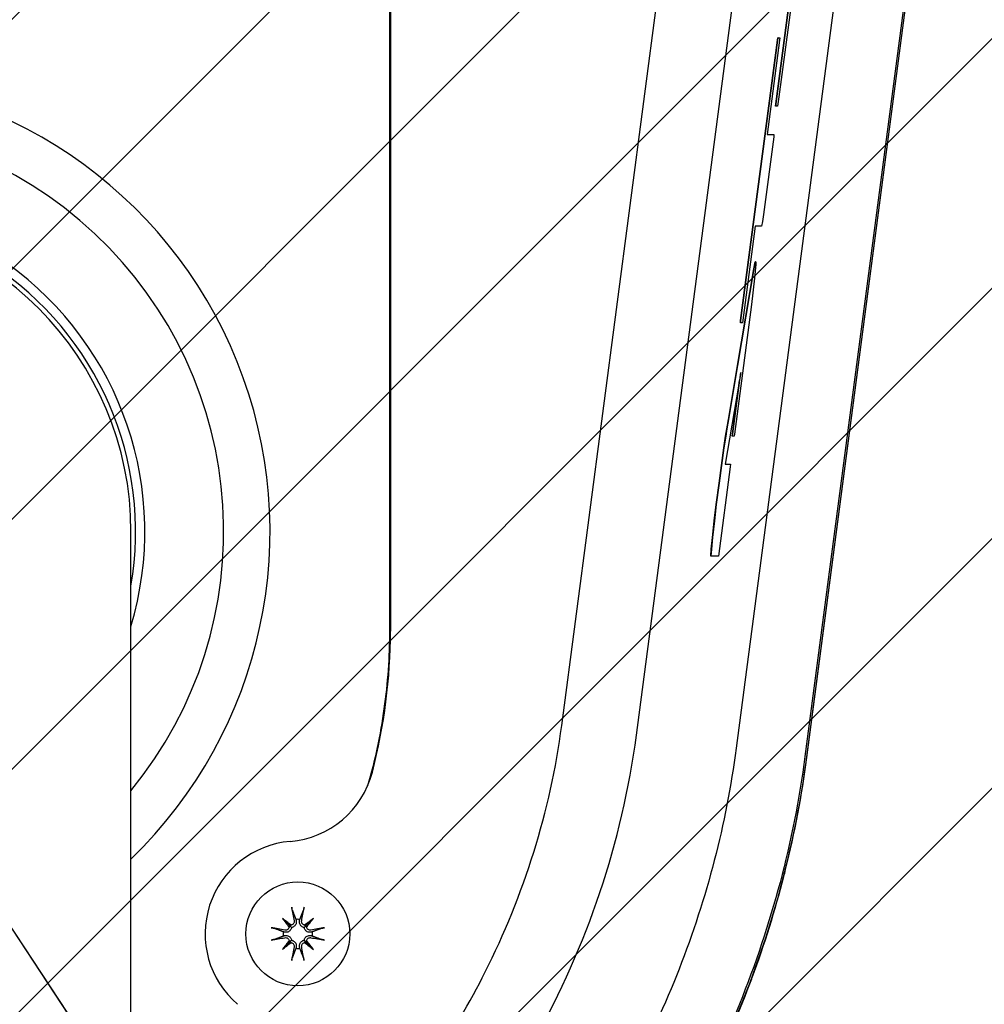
# Model space of a CAD drawing. Header units: millimetres. Extents: x 14 to 2347, y 26 to 1654.
# Tile 12 of 61: x 536 to 572, y 967 to 1004. Entities that reach past the tile are written whole.
import ezdxf

# ---------------------------------------------------------------- set-up
doc = ezdxf.new("R2010")
doc.units = ezdxf.units.MM
doc.header["$LTSCALE"] = 4
for name, color, linetype, lineweight in [('可見邊線(ISO)', 7, 'Continuous', 30), ('標註(ISO)', 7, 'Continuous', 9), ('草圖幾何圖形(ISO)', 7, 'Continuous', 30)]:
    doc.layers.add(name, color=color, linetype=linetype, lineweight=lineweight)
doc.layers.add('填充線', color=7, linetype='Continuous', lineweight=9, true_color=0x1e1e47)
doc.styles.add('temp', font='txt')
doc.dimstyles.new('工研院N500', dxfattribs={"dimscale": 4, "dimtxt": 3, "dimasz": 2.5, "dimexe": 1, "dimexo": 1, "dimgap": 0.762, "dimtad": 1, "dimdec": 3, "dimrnd": 1e-08, "dimdsep": 46, "dimtxsty": 'temp', "dimcen": 0.09, "dimdle": 10, "dimclrd": 1, "dimclre": 1, "dimclrt": 7, "dimazin": 2, "dimtfac": 0.666667, "dimtdec": 3, "dimtmove": 0, "dimatfit": 3, "dimfxl": 1, "dimtolj": 1, "dimlwd": 15, "dimlwe": 15, "dimarcsym": 0})

# ---------------------------------------------------------------- blocks, each defined once
blk = doc.blocks.new('*D75')
at = {"layer": 'Defpoints', "color": 0, "linetype": 'Continuous', "transparency": 16777216}
for p in [(528.152, 981.463), (870.28, 861.448), (528.152, 841.521), (635.613, 751.351)]:
    blk.add_point(p, dxfattribs=at)
at = {"layer": '標註(ISO)', "color": 1, "linetype": 'Continuous', "lineweight": 15, "transparency": 16777216}
for p, q in [((528.152, 985.463), (528.152, 1188.229)), ((638.677, 748.78), (793.746, 618.662))]:
    blk.add_line(p, q, dxfattribs=at)
blk.add_arc((528.152, 841.521), 342.708, 321.67191, 88.32809, dxfattribs=at)
at = {"layer": '標註(ISO)', "color": 1, "linetype": 'Continuous', "transparency": 16777216}
for points in [[(538.127, 1182.417), (538.175, 1185.75), (528.152, 1184.229)], [(798.289, 627.934), (795.705, 630.039), (790.682, 621.233)]]:
    blk.add_solid(points, dxfattribs=at)
at = {"layer": '標註(ISO)', "color": 7, "linetype": 'Continuous', "lineweight": 18, "transparency": 16777216, "insert": (847.895, 1005.573), "char_height": 12, "attachment_point": 1, "rotation": 295, "style": 'temp'}
blk.add_mtext('\\A1;130°', dxfattribs=at)
blk = doc.blocks.new('*D77')
at = {"layer": 'Defpoints', "color": 0, "linetype": 'Continuous', "transparency": 16777216}
for p in [(528.152, 983.766), (528.152, 981.666), (529.308, 979.913), (717.221, 955.991)]:
    blk.add_point(p, dxfattribs=at)
at = {"layer": '標註(ISO)', "color": 1, "linetype": 'Continuous', "lineweight": 15, "transparency": 16777216}
blk.add_line((531.51, 976.574), (635.388, 819.035), dxfattribs=at)
blk.add_arc((528.152, 981.666), 190.804, 306.4032, 86.9968, dxfattribs=at)
at = {"layer": '標註(ISO)', "color": 1, "linetype": 'Continuous', "transparency": 16777216}
for points in [[(538.105, 1170.543), (538.192, 1173.875), (528.152, 1172.471)], [(642.341, 826.729), (640.434, 829.463), (633.186, 822.374)]]:
    blk.add_solid(points, dxfattribs=at)
at = {"layer": '標註(ISO)', "color": 7, "linetype": 'Continuous', "lineweight": 18, "transparency": 16777216, "insert": (721.072, 1060.268), "char_height": 12, "attachment_point": 1, "rotation": 286.7, "style": 'temp'}
blk.add_mtext('\\A1;146.6°', dxfattribs=at)

msp = doc.modelspace()

# ---------------------------------------------------------------- hatches: boundary and pattern name
at = {"layer": '填充線'}
h = msp.add_hatch(dxfattribs=at)
h.set_pattern_fill('ANSI31', color=256, scale=53.34, style=0)
h.set_pattern_definition([(45, (-13.047, 389.5956), (-4.714634, 4.714634), [])])
edge = h.paths.add_edge_path()
edge.add_arc((421.12008, 751.35132), 140, 73.4166874, 220)
edge.add_arc((528.3663, 841.34159), 280, -40, 220, ccw=False)
edge.add_arc((635.61252, 751.35132), 140, 320, 466.5833126)
edge.add_arc((528.3663, 841.34159), 80.5, 33.2916563, 146.7083437)

# ---------------------------------------------------------------- linework, layer by layer
at = {"layer": '可見邊線(ISO)'}
for p, q in [((556.52602, 977.78489), (561.80694, 1017.89067)), ((559.34499, 977.4137), (564.62591, 1017.51948)), ((568.3901, 1017.02383), (563.10919, 976.91805)), ((570.9864, 1016.71863), (565.70549, 976.61285)), ((565.77818, 976.60328), (571.05909, 1016.70906)), ((565.77834, 976.56605), (571.05925, 1016.67183)), ((550.02439, 1014.02269), (550.02439, 981.34214)), ((550.06105, 1014.02269), (550.06105, 981.34214)), ((565.7436, 1009.23625), (564.72519, 1001.50195)), ((564.6102, 1001.23525), (565.37108, 1007.01375)), ((564.62432, 1001.23525), (565.38521, 1007.01375)), ((563.27732, 993.05645), (564.67032, 1003.63555)), ((563.29145, 993.05645), (564.68445, 1003.63555)), ((564.75019, 1003.63555), (564.28207, 1000.08043)), ((564.67032, 1003.63555), (564.68438, 1003.72445)), ((564.68445, 1003.63555), (564.67032, 1003.63555)), ((564.6985, 1003.72445), (564.68438, 1003.72445)), ((564.68445, 1003.63555), (564.6985, 1003.72445)), ((564.6985, 1003.72445), (564.7572, 1003.72445)), ((564.7572, 1003.72445), (564.75019, 1003.63555)), ((564.60084, 1001.14635), (564.6102, 1001.23525)), ((564.61497, 1001.14635), (564.60084, 1001.14635)), ((564.62432, 1001.23525), (564.6102, 1001.23525)), ((564.61497, 1001.14635), (564.62432, 1001.23525)), ((564.66662, 1001.14635), (564.61497, 1001.14635)), ((564.72519, 1001.50195), (564.66662, 1001.14635)), ((564.28207, 1000.08043), (564.53332, 1000.08043)), ((564.53332, 1000.08043), (564.52624, 999.99065)), ((564.52624, 999.99065), (564.13976, 997.05549)), ((564.13976, 997.05549), (564.10008, 996.79025)), ((564.10008, 996.79025), (564.06493, 996.61245)), ((563.82543, 996.61245), (563.34549, 992.96755)), ((564.06493, 996.61245), (563.82543, 996.61245)), ((563.77435, 995.01225), (563.8306, 995.27895)), ((563.78848, 995.01225), (563.84473, 995.27895)), ((563.85415, 995.19005), (563.80707, 994.65444)), ((563.84473, 995.27895), (563.8306, 995.27895)), ((563.84473, 995.27895), (563.85177, 995.27895)), ((563.85177, 995.27895), (563.85415, 995.19005)), ((563.15822, 991.36735), (563.77435, 995.01225)), ((563.17235, 991.36735), (563.78848, 995.01225)), ((563.78848, 995.01225), (563.77435, 995.01225)), ((563.80707, 994.65444), (563.69273, 993.66498)), ((563.69273, 993.66498), (563.04891, 988.77548)), ((563.26797, 992.96755), (563.27732, 993.05645)), ((563.28209, 992.96755), (563.26797, 992.96755)), ((563.29145, 993.05645), (563.27732, 993.05645)), ((563.28209, 992.96755), (563.29145, 993.05645)), ((563.34549, 992.96755), (563.28209, 992.96755)), ((562.8162, 989.32265), (563.15822, 991.36735)), ((562.83033, 989.32265), (563.17235, 991.36735)), ((563.17235, 991.36735), (563.15822, 991.36735)), ((563.28751, 991.10065), (562.69949, 987.63355)), ((562.97138, 988.78925), (563.23484, 990.7901)), ((562.9855, 988.78925), (563.28985, 991.10065)), ((563.28985, 991.10065), (563.28751, 991.10065)), ((562.75529, 988.96705), (562.8162, 989.32265)), ((562.76941, 988.96705), (562.83033, 989.32265)), ((562.83033, 989.32265), (562.8162, 989.32265)), ((562.71313, 988.70035), (562.75529, 988.96705)), ((562.72725, 988.70035), (562.76941, 988.96705)), ((562.76941, 988.96705), (562.75529, 988.96705)), ((562.64761, 988.25652), (562.71313, 988.70035)), ((562.66174, 988.25652), (562.72725, 988.70035)), ((562.72725, 988.70035), (562.71313, 988.70035)), ((562.96202, 988.70035), (562.97138, 988.78925)), ((562.97614, 988.70035), (562.96202, 988.70035)), ((562.9855, 988.78925), (562.97138, 988.78925)), ((562.97614, 988.70035), (562.9855, 988.78925)), ((563.03703, 988.70035), (562.97614, 988.70035)), ((563.04891, 988.77548), (563.03703, 988.70035)), ((562.46257, 986.92235), (562.64761, 988.25652)), ((562.4767, 986.92235), (562.66174, 988.25652)), ((562.66174, 988.25652), (562.64761, 988.25652)), ((562.88736, 987.54465), (562.44254, 984.16645)), ((562.69949, 987.63355), (562.89672, 987.63355)), ((562.89672, 987.63355), (562.88736, 987.54465)), ((562.35957, 986.12225), (562.46257, 986.92235)), ((562.37369, 986.12225), (562.4767, 986.92235)), ((562.4767, 986.92235), (562.46257, 986.92235)), ((562.28467, 985.49995), (562.35957, 986.12225)), ((562.2988, 985.49995), (562.37369, 986.12225)), ((562.37369, 986.12225), (562.35957, 986.12225)), ((562.21682, 984.87765), (562.28467, 985.49995)), ((562.23094, 984.87765), (562.2988, 985.49995)), ((562.2988, 985.49995), (562.28467, 985.49995)), ((540.14211, 772.05594), (540.2663, 985.09111)), ((562.17238, 984.43315), (562.21682, 984.87765)), ((562.1865, 984.43315), (562.23094, 984.87765)), ((562.23094, 984.87765), (562.21682, 984.87765)), ((562.15604, 984.16645), (562.17238, 984.43315)), ((562.17017, 984.16645), (562.1865, 984.43315)), ((562.1865, 984.43315), (562.17238, 984.43315)), ((562.17017, 984.16645), (562.15604, 984.16645)), ((562.44254, 984.16645), (562.17017, 984.16645)), ((545.98186, 970.50188), (546.26025, 970.22349)), ((547.15074, 970.50188), (546.87235, 970.22349)), ((545.98186, 969.333), (546.26025, 969.61139)), ((547.15074, 969.333), (546.87235, 969.61139))]:
    msp.add_line(p, q, dxfattribs=at)
msp.add_circle((546.5663, 969.91744), 1.96, dxfattribs=at)
for centre, radius, start, end in [((528.3663, 985.09804), 17.15, 313.904439, 226.02876), ((528.3663, 985.09804), 15.4, 320.566031, 219.367168), ((528.3663, 985.09804), 12.425, 343.25145, 196.681749), ((528.3663, 985.09804), 12.075, 350.200099, 189.7331), ((528.3663, 985.09804), 11.9, 359.9666, 179.9666), ((545.98974, 976.89365), 3.5, 274.724516, 345.5748), ((546.5663, 969.91744), 3.5, 94.724516, 229.386391), ((546.5663, 969.91744), 0.55006, 82.104465, 97.895535), ((546.5663, 969.91744), 0.55006, 172.104465, 187.895535), ((546.5663, 969.91744), 0.55006, 352.104465, 7.895535), ((546.5663, 969.91744), 0.55006, 262.104465, 277.895535)]:
    msp.add_arc(centre, radius, start, end, dxfattribs=at)
for centre, major_axis, ratio, start_param, end_param in [((532.64306, 979.18507), (8.56258, 17.51966), 0.86577099, 4.94562059, 5.22631504), ((546.81418, 969.96564), (0.66635, -3.42662), 0.08715574, 4.41332035, 4.56725609), ((546.31842, 969.96564), (0.66635, 3.42662), 0.08715574, 4.85752187, 5.01145761), ((546.95675, 970.24143), (-2.21069, 2.6641), 0.17364818, 1.33077346, 1.45285674), ((546.2423, 969.52699), (2.6641, -2.21069), 0.17364818, 1.68873592, 1.81081919), ((546.89029, 969.52699), (2.6641, 2.21069), 0.17364818, 1.33077346, 1.45285674), ((546.17585, 970.24143), (-2.21069, -2.6641), 0.17364818, 1.68873592, 1.81081919), ((546.51809, 969.66956), (-3.42662, 0.66635), 0.08715574, 4.85752187, 5.01145761), ((546.15063, 970.23045), (-0.09079, -0.07534), 0.86822375, 1.8313258, 2.31493563), ((546.25328, 970.3331), (-0.07534, -0.09079), 0.86822375, 0.82665702, 1.31026685), ((546.87931, 970.3331), (-0.07534, 0.09079), 0.86822375, 1.8313258, 2.31493563), ((546.98196, 970.23045), (-0.09079, 0.07534), 0.86822375, 0.82665702, 1.31026685), ((546.6145, 969.66956), (-3.42662, -0.66635), 0.08715574, 4.41332035, 4.56725609), ((546.51809, 970.16532), (3.42662, 0.66635), 0.08715574, 4.41332035, 4.56725609), ((546.95675, 969.59344), (2.21069, 2.6641), 0.17364818, 1.68873592, 1.81081919), ((546.2423, 970.30789), (-2.6641, -2.21069), 0.17364818, 1.33077346, 1.45285674), ((546.15063, 969.60443), (0.09079, -0.07534), 0.86822375, 0.82665702, 1.31026685), ((546.25328, 969.50177), (0.07534, -0.09079), 0.86822375, 1.8313258, 2.31493563), ((546.87931, 969.50177), (0.07534, 0.09079), 0.86822375, 0.82665702, 1.31026685), ((546.89029, 970.30789), (-2.6641, 2.21069), 0.17364818, 1.68873592, 1.81081919), ((546.98196, 969.60443), (0.09079, 0.07534), 0.86822375, 1.8313258, 2.31493563), ((546.17585, 969.59344), (2.21069, -2.6641), 0.17364818, 1.33077346, 1.45285674), ((546.6145, 970.16532), (3.42662, -0.66635), 0.08715574, 4.85752187, 5.01145761), ((546.81418, 969.86923), (-0.66635, -3.42662), 0.08715574, 4.85752187, 5.01145761), ((546.31842, 969.86923), (-0.66635, 3.42662), 0.08715574, 4.41332035, 4.56725609)]:
    msp.add_ellipse(centre, major_axis=major_axis, ratio=ratio, start_param=start_param, end_param=end_param, dxfattribs=at)
for points, knots in [([(550.02439, 981.34214), (550.02438, 980.3619), (549.95401, 979.38216), (549.67835, 977.42833), (549.47136, 976.4547), (549.2001, 975.49952)], [0, 0, 0, 0, 0.42010091, 0.42010091, 0.845644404, 0.845644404, 0.845644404, 0.845644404]), ([(547.78462, 960.62789), (550.76624, 963.41317), (552.55025, 966.32834), (554.3651, 969.91767), (554.98372, 971.44249), (555.95796, 974.56479), (556.31256, 976.16371), (556.52602, 977.78489)], [-2.41858002, -2.41858002, -2.41858002, -2.41858002, -1.39853019, -1.39853019, -0.70078893, -0.70078893, 0, 0, 0, 0]), ([(547.60131, 956.7423), (550.84832, 959.25899), (553.45556, 962.30192), (556.4903, 967.68605), (557.31912, 969.55236), (558.61286, 973.40832), (559.07704, 975.39789), (559.34505, 977.4137)], [-3.51765724, -3.51765724, -3.51765724, -3.51765724, -1.74142835, -1.74142835, -0.87152289, -0.87152289, 0, 0, 0, 0]), ([(563.10919, 976.91805), (562.73401, 974.06873), (562.00379, 971.26521), (559.90564, 965.91299), (558.53552, 963.35917), (555.2018, 958.63925), (553.26118, 956.51829), (549.6376, 953.45495), (547.24479, 951.62306), (543.84773, 949.95564)], [-9.0389146, -9.0389146, -9.0389146, -9.0389146, -6.57529737, -6.57529737, -4.11111172, -4.11111172, -1.62180812, -1.62180812, -0.000001, -0.000001, -0.000001, -0.000001]), ([(565.70549, 976.61285), (565.2834, 973.40869), (564.44575, 970.26098), (561.39346, 962.72567), (559.18033, 959.74218), (558.50381, 958.83017)], [0.00000098, 0.00000098, 0.00000098, 0.00000098, 1.38507769, 1.38507769, 3.48420233, 3.48420233, 3.48420233, 3.48420233]), ([(558.56409, 958.78836), (559.24062, 959.70039), (561.45831, 962.69005), (564.51627, 970.24001), (565.35531, 973.39333), (565.77818, 976.60328)], [-3.49094383, -3.49094383, -3.49094383, -3.49094383, -1.38757984, -1.38757984, -0.000001, -0.000001, -0.000001, -0.000001]), ([(559.90871, 960.68705), (560.635, 961.80558), (561.3021, 962.96115), (561.9101, 964.1537), (561.95063, 964.23321), (561.99131, 964.3137), (562.03091, 964.39271), (562.58523, 965.49882), (563.08521, 966.62868), (563.53089, 967.78226), (563.59456, 967.94706), (563.65675, 968.11135), (563.71857, 968.27811), (564.18224, 969.52884), (564.5793, 970.79757), (564.9098, 972.0843), (564.93184, 972.17008), (564.95322, 972.25451), (564.97502, 972.34188), (565.32382, 973.73986), (565.5916, 975.14792), (565.77834, 976.56605)], [0, 0, 0, 0, 0.234375, 0.234375, 0.234375, 0.25, 0.25, 0.25, 0.46875, 0.46875, 0.46875, 0.5, 0.5, 0.5, 0.734375, 0.734375, 0.734375, 0.75, 0.75, 0.75, 1, 1, 1, 1]), ([(546.3589, 970.80659), (546.35722, 970.81096), (546.35514, 970.81743), (546.35085, 970.83236), (546.34787, 970.84401), (546.34283, 970.86571), (546.33988, 970.87958), (546.33584, 970.90036), (546.33399, 970.91057), (546.33246, 970.91973)], [0.0475683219, 0.0475683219, 0.0475683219, 0.0475683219, 0.0518037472, 0.0518037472, 0.0569688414, 0.0569688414, 0.0621348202, 0.0621348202, 0.0660399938, 0.0660399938, 0.0660399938, 0.0660399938]), ([(546.80014, 970.91973), (546.79861, 970.91057), (546.79676, 970.90036), (546.79272, 970.87958), (546.78977, 970.86571), (546.78472, 970.84401), (546.78174, 970.83236), (546.77746, 970.81743), (546.77538, 970.81096), (546.7737, 970.80659)], [0.0168342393, 0.0168342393, 0.0168342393, 0.0168342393, 0.0207394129, 0.0207394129, 0.0259053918, 0.0259053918, 0.0310704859, 0.0310704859, 0.0353059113, 0.0353059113, 0.0353059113, 0.0353059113]), ([(546.4223, 970.40375), (546.42528, 970.38729), (546.42522, 970.36909), (546.41778, 970.33417), (546.4104, 970.31746), (546.39147, 970.28983), (546.37872, 970.27701), (546.34918, 970.25751), (546.33238, 970.25082), (546.31407, 970.24718), (546.31207, 970.24683), (546.31004, 970.24652)], [0, 0, 0, 0, 0.0072458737, 0.0072458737, 0.0144917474, 0.0144917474, 0.0216328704, 0.0216328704, 0.0287739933, 0.0287739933, 0.0296410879, 0.0296410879, 0.0296410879, 0.0296410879]), ([(546.50123, 970.4191), (546.50316, 970.41117), (546.50461, 970.40322), (546.50812, 970.37557), (546.50795, 970.35375), (546.5007, 970.31082), (546.49363, 970.28971), (546.47612, 970.25521), (546.46508, 970.23871), (546.43797, 970.20923), (546.42188, 970.19625), (546.3889, 970.17652), (546.36986, 970.16848), (546.34201, 970.16134), (546.33348, 970.15973), (546.32508, 970.15866)], [0.1207276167, 0.1207276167, 0.1207276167, 0.1207276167, 0.1245879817, 0.1245879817, 0.1342557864, 0.1342557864, 0.1439235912, 0.1439235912, 0.152159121, 0.152159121, 0.1603946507, 0.1603946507, 0.1686301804, 0.1686301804, 0.1722209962, 0.1722209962, 0.1722209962, 0.1722209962]), ([(546.80752, 970.15866), (546.79911, 970.15973), (546.79059, 970.16134), (546.76274, 970.16848), (546.74369, 970.17652), (546.71071, 970.19625), (546.69463, 970.20923), (546.66752, 970.23871), (546.65648, 970.25521), (546.63897, 970.28971), (546.63189, 970.31082), (546.62464, 970.35375), (546.62448, 970.37557), (546.62698, 970.39533), (546.62799, 970.40322), (546.62944, 970.41117), (546.63137, 970.4191)], [-0.0476330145, -0.0476330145, -0.0476330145, -0.0476330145, -0.0440421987, -0.0440421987, -0.035806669, -0.035806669, -0.0275711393, -0.0275711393, -0.0193356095, -0.0193356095, -0.0096678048, -0.0096678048, 0, 0, 0, 0.003860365, 0.003860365, 0.003860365, 0.003860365]), ([(546.82255, 970.24652), (546.81189, 970.24814), (546.80116, 970.25112), (546.77465, 970.26218), (546.75972, 970.27239), (546.73603, 970.29593), (546.72571, 970.31085), (546.71188, 970.34352), (546.70838, 970.36125), (546.70803, 970.38631), (546.70872, 970.39505), (546.7103, 970.40375)], [0.0172141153, 0.0172141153, 0.0172141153, 0.0172141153, 0.0216673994, 0.0216673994, 0.0288082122, 0.0288082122, 0.0359902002, 0.0359902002, 0.0431721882, 0.0431721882, 0.046823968, 0.046823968, 0.046823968, 0.046823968]), ([(545.56401, 970.15128), (545.57317, 970.14975), (545.58338, 970.1479), (545.60415, 970.14386), (545.61803, 970.14091), (545.63973, 970.13587), (545.65138, 970.13288), (545.66631, 970.1286), (545.67278, 970.12652), (545.67715, 970.12484)], [0.0168342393, 0.0168342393, 0.0168342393, 0.0168342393, 0.0207394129, 0.0207394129, 0.0259053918, 0.0259053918, 0.0310704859, 0.0310704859, 0.0353059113, 0.0353059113, 0.0353059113, 0.0353059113]), ([(546.32508, 970.15866), (546.32401, 970.15025), (546.3224, 970.14173), (546.31525, 970.11388), (546.30722, 970.09483), (546.28749, 970.06185), (546.27451, 970.04577), (546.24503, 970.01866), (546.22852, 970.00762), (546.19403, 969.99011), (546.17292, 969.98304), (546.12999, 969.97578), (546.10816, 969.97562), (546.0884, 969.97813), (546.08051, 969.97913), (546.07256, 969.98058), (546.06464, 969.98251)], [-0.0476330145, -0.0476330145, -0.0476330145, -0.0476330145, -0.0440421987, -0.0440421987, -0.035806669, -0.035806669, -0.0275711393, -0.0275711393, -0.0193356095, -0.0193356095, -0.0096678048, -0.0096678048, 0, 0, 0, 0.003860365, 0.003860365, 0.003860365, 0.003860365]), ([(546.23722, 970.17369), (546.23559, 970.16303), (546.23262, 970.1523), (546.22155, 970.12579), (546.21135, 970.11086), (546.18781, 970.08717), (546.17288, 970.07685), (546.14022, 970.06302), (546.12248, 970.05952), (546.09742, 970.05917), (546.08869, 970.05986), (546.07999, 970.06144)], [0.0172141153, 0.0172141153, 0.0172141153, 0.0172141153, 0.0216673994, 0.0216673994, 0.0288082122, 0.0288082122, 0.0359902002, 0.0359902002, 0.0431721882, 0.0431721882, 0.046823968, 0.046823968, 0.046823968, 0.046823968]), ([(546.26025, 970.22349), (546.26471, 970.21903), (546.26878, 970.21496), (546.29249, 970.19125), (546.30873, 970.175), (546.32472, 970.15902), (546.3249, 970.15884), (546.32508, 970.15866)], [-2.828207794, -2.828207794, -2.828207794, -2.828207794, -2.812267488, -2.812267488, -2.724384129, -2.724384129, -2.723378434, -2.723378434, -2.723378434, -2.723378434]), ([(546.87235, 970.22349), (546.86789, 970.21903), (546.86382, 970.21496), (546.84011, 970.19125), (546.82386, 970.175), (546.80788, 970.15902), (546.8077, 970.15884), (546.80752, 970.15866)], [-2.828207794, -2.828207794, -2.828207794, -2.828207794, -2.812267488, -2.812267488, -2.724384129, -2.724384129, -2.723378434, -2.723378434, -2.723378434, -2.723378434]), ([(547.06796, 969.98251), (547.06003, 969.98058), (547.05208, 969.97913), (547.02443, 969.97562), (547.00261, 969.97578), (546.95968, 969.98304), (546.93857, 969.99011), (546.90407, 970.00762), (546.88757, 970.01866), (546.85809, 970.04577), (546.84511, 970.06185), (546.82538, 970.09483), (546.81734, 970.11388), (546.8102, 970.14173), (546.80859, 970.15025), (546.80752, 970.15866)], [0.1207276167, 0.1207276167, 0.1207276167, 0.1207276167, 0.1245879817, 0.1245879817, 0.1342557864, 0.1342557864, 0.1439235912, 0.1439235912, 0.152159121, 0.152159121, 0.1603946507, 0.1603946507, 0.1686301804, 0.1686301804, 0.1722209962, 0.1722209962, 0.1722209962, 0.1722209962]), ([(547.05261, 970.06144), (547.03614, 970.05845), (547.01795, 970.05851), (546.98303, 970.06595), (546.96632, 970.07333), (546.93868, 970.09227), (546.92587, 970.10502), (546.90637, 970.13456), (546.89968, 970.15136), (546.89604, 970.16966), (546.89569, 970.17167), (546.89538, 970.17369)], [0, 0, 0, 0, 0.0072458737, 0.0072458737, 0.0144917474, 0.0144917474, 0.0216328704, 0.0216328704, 0.0287739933, 0.0287739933, 0.0296410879, 0.0296410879, 0.0296410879, 0.0296410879]), ([(547.45545, 970.12484), (547.45982, 970.12652), (547.46629, 970.1286), (547.48122, 970.13288), (547.49287, 970.13587), (547.51457, 970.14091), (547.52844, 970.14386), (547.54922, 970.1479), (547.55943, 970.14975), (547.56859, 970.15128)], [0.0475683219, 0.0475683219, 0.0475683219, 0.0475683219, 0.0518037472, 0.0518037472, 0.0569688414, 0.0569688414, 0.0621348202, 0.0621348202, 0.0660399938, 0.0660399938, 0.0660399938, 0.0660399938]), ([(545.67715, 969.71004), (545.67278, 969.70836), (545.66631, 969.70628), (545.65138, 969.70199), (545.63973, 969.69901), (545.61803, 969.69397), (545.60415, 969.69102), (545.58338, 969.68698), (545.57317, 969.68513), (545.56401, 969.6836)], [0.0475683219, 0.0475683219, 0.0475683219, 0.0475683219, 0.0518037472, 0.0518037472, 0.0569688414, 0.0569688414, 0.0621348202, 0.0621348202, 0.0660399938, 0.0660399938, 0.0660399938, 0.0660399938]), ([(546.06464, 969.85237), (546.07256, 969.8543), (546.08051, 969.85575), (546.10816, 969.85926), (546.12999, 969.85909), (546.17292, 969.85184), (546.19403, 969.84477), (546.22852, 969.82726), (546.24503, 969.81622), (546.27451, 969.78911), (546.28749, 969.77302), (546.30722, 969.74004), (546.31525, 969.721), (546.3224, 969.69315), (546.32401, 969.68462), (546.32508, 969.67622)], [0.1207276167, 0.1207276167, 0.1207276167, 0.1207276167, 0.1245879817, 0.1245879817, 0.1342557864, 0.1342557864, 0.1439235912, 0.1439235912, 0.152159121, 0.152159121, 0.1603946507, 0.1603946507, 0.1686301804, 0.1686301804, 0.1722209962, 0.1722209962, 0.1722209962, 0.1722209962]), ([(546.07999, 969.77344), (546.09645, 969.77642), (546.11465, 969.77636), (546.14956, 969.76892), (546.16628, 969.76154), (546.19391, 969.74261), (546.20673, 969.72986), (546.22623, 969.70032), (546.23291, 969.68352), (546.23656, 969.66522), (546.23691, 969.66321), (546.23722, 969.66118)], [0, 0, 0, 0, 0.0072458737, 0.0072458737, 0.0144917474, 0.0144917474, 0.0216328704, 0.0216328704, 0.0287739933, 0.0287739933, 0.0296410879, 0.0296410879, 0.0296410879, 0.0296410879]), ([(546.26025, 969.61139), (546.26471, 969.61585), (546.26878, 969.61992), (546.29249, 969.64363), (546.30873, 969.65987), (546.32472, 969.67586), (546.3249, 969.67604), (546.32508, 969.67622)], [-2.828207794, -2.828207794, -2.828207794, -2.828207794, -2.812267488, -2.812267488, -2.724384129, -2.724384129, -2.723378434, -2.723378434, -2.723378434, -2.723378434]), ([(546.31004, 969.58836), (546.32071, 969.58673), (546.33143, 969.58376), (546.35795, 969.57269), (546.37288, 969.56249), (546.39657, 969.53895), (546.40689, 969.52402), (546.42072, 969.49136), (546.42422, 969.47362), (546.42456, 969.44856), (546.42388, 969.43983), (546.4223, 969.43113)], [0.0172141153, 0.0172141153, 0.0172141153, 0.0172141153, 0.0216673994, 0.0216673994, 0.0288082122, 0.0288082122, 0.0359902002, 0.0359902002, 0.0431721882, 0.0431721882, 0.046823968, 0.046823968, 0.046823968, 0.046823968]), ([(546.32508, 969.67622), (546.33348, 969.67515), (546.34201, 969.67354), (546.36986, 969.66639), (546.3889, 969.65836), (546.42188, 969.63863), (546.43797, 969.62565), (546.46508, 969.59617), (546.47612, 969.57967), (546.49363, 969.54517), (546.5007, 969.52406), (546.50795, 969.48113), (546.50812, 969.4593), (546.50561, 969.43954), (546.50461, 969.43165), (546.50316, 969.42371), (546.50123, 969.41578)], [-0.0476330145, -0.0476330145, -0.0476330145, -0.0476330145, -0.0440421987, -0.0440421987, -0.035806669, -0.035806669, -0.0275711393, -0.0275711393, -0.0193356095, -0.0193356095, -0.0096678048, -0.0096678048, 0, 0, 0, 0.003860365, 0.003860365, 0.003860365, 0.003860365]), ([(546.63137, 969.41578), (546.62944, 969.42371), (546.62799, 969.43165), (546.62448, 969.4593), (546.62464, 969.48113), (546.63189, 969.52406), (546.63897, 969.54517), (546.65648, 969.57967), (546.66752, 969.59617), (546.69463, 969.62565), (546.71071, 969.63863), (546.74369, 969.65836), (546.76274, 969.66639), (546.79059, 969.67354), (546.79911, 969.67515), (546.80752, 969.67622)], [0.1207276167, 0.1207276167, 0.1207276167, 0.1207276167, 0.1245879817, 0.1245879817, 0.1342557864, 0.1342557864, 0.1439235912, 0.1439235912, 0.152159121, 0.152159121, 0.1603946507, 0.1603946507, 0.1686301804, 0.1686301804, 0.1722209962, 0.1722209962, 0.1722209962, 0.1722209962]), ([(546.7103, 969.43113), (546.70731, 969.44759), (546.70737, 969.46579), (546.71481, 969.5007), (546.72219, 969.51742), (546.74113, 969.54505), (546.75388, 969.55787), (546.78342, 969.57737), (546.80022, 969.58405), (546.81852, 969.5877), (546.82053, 969.58805), (546.82255, 969.58836)], [0, 0, 0, 0, 0.0072458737, 0.0072458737, 0.0144917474, 0.0144917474, 0.0216328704, 0.0216328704, 0.0287739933, 0.0287739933, 0.0296410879, 0.0296410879, 0.0296410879, 0.0296410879]), ([(546.80752, 969.67622), (546.80859, 969.68462), (546.8102, 969.69315), (546.81734, 969.721), (546.82538, 969.74004), (546.84511, 969.77302), (546.85809, 969.78911), (546.88757, 969.81622), (546.90407, 969.82726), (546.93857, 969.84477), (546.95968, 969.85184), (547.00261, 969.85909), (547.02443, 969.85926), (547.04419, 969.85675), (547.05208, 969.85575), (547.06003, 969.8543), (547.06796, 969.85237)], [-0.0476330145, -0.0476330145, -0.0476330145, -0.0476330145, -0.0440421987, -0.0440421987, -0.035806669, -0.035806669, -0.0275711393, -0.0275711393, -0.0193356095, -0.0193356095, -0.0096678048, -0.0096678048, 0, 0, 0, 0.003860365, 0.003860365, 0.003860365, 0.003860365]), ([(546.87235, 969.61139), (546.86789, 969.61585), (546.86382, 969.61992), (546.84011, 969.64363), (546.82386, 969.65987), (546.80788, 969.67586), (546.8077, 969.67604), (546.80752, 969.67622)], [-2.828207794, -2.828207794, -2.828207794, -2.828207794, -2.812267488, -2.812267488, -2.724384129, -2.724384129, -2.723378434, -2.723378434, -2.723378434, -2.723378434]), ([(546.89538, 969.66118), (546.897, 969.67185), (546.89998, 969.68257), (546.91104, 969.70909), (546.92125, 969.72402), (546.94479, 969.74771), (546.95971, 969.75803), (546.99238, 969.77186), (547.01011, 969.77536), (547.03517, 969.7757), (547.04391, 969.77502), (547.05261, 969.77344)], [0.0172141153, 0.0172141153, 0.0172141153, 0.0172141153, 0.0216673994, 0.0216673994, 0.0288082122, 0.0288082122, 0.0359902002, 0.0359902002, 0.0431721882, 0.0431721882, 0.046823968, 0.046823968, 0.046823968, 0.046823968]), ([(547.56859, 969.6836), (547.55943, 969.68513), (547.54922, 969.68698), (547.52844, 969.69102), (547.51457, 969.69397), (547.49287, 969.69901), (547.48122, 969.70199), (547.46629, 969.70628), (547.45982, 969.70836), (547.45545, 969.71004)], [0.0168342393, 0.0168342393, 0.0168342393, 0.0168342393, 0.0207394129, 0.0207394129, 0.0259053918, 0.0259053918, 0.0310704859, 0.0310704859, 0.0353059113, 0.0353059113, 0.0353059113, 0.0353059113]), ([(546.33246, 968.91515), (546.33399, 968.92431), (546.33584, 968.93452), (546.33988, 968.95529), (546.34283, 968.96917), (546.34787, 968.99087), (546.35085, 969.00252), (546.35514, 969.01745), (546.35722, 969.02392), (546.3589, 969.02829)], [0.0168342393, 0.0168342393, 0.0168342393, 0.0168342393, 0.0207394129, 0.0207394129, 0.0259053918, 0.0259053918, 0.0310704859, 0.0310704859, 0.0353059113, 0.0353059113, 0.0353059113, 0.0353059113]), ([(546.7737, 969.02829), (546.77538, 969.02392), (546.77746, 969.01745), (546.78174, 969.00252), (546.78472, 968.99087), (546.78977, 968.96917), (546.79272, 968.95529), (546.79676, 968.93452), (546.79861, 968.92431), (546.80014, 968.91515)], [0.0475683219, 0.0475683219, 0.0475683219, 0.0475683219, 0.0518037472, 0.0518037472, 0.0569688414, 0.0569688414, 0.0621348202, 0.0621348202, 0.0660399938, 0.0660399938, 0.0660399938, 0.0660399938])]:
    msp.add_open_spline(points, degree=3, knots=knots, dxfattribs=at)
for points, weights in [([(546.3589, 970.80659), (546.44092, 970.59307), (546.49074, 970.46228)], [1.00480921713, 1.03376991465, 1]), ([(546.64186, 970.46228), (546.69167, 970.59307), (546.7737, 970.80659)], [1, 1.03376991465, 1.00480921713]), ([(546.49074, 970.46228), (546.4962, 970.43979), (546.50123, 970.4191)], [1, 1.03935638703, 1.0783666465]), ([(546.63137, 970.4191), (546.63639, 970.43979), (546.64186, 970.46228)], [1.07836664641, 1.03935638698, 1]), ([(546.02145, 969.993), (545.89067, 970.04281), (545.67715, 970.12484)], [1, 1.03376991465, 1.00480921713]), ([(546.06464, 969.98251), (546.04395, 969.98753), (546.02145, 969.993)], [1.07836664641, 1.03935638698, 1]), ([(547.11114, 969.993), (547.08865, 969.98753), (547.06796, 969.98251)], [1, 1.03935638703, 1.0783666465]), ([(547.45545, 970.12484), (547.24193, 970.04281), (547.11114, 969.993)], [1.00480921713, 1.03376991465, 1]), ([(545.67715, 969.71004), (545.89067, 969.79206), (546.02145, 969.84188)], [1.00480921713, 1.03376991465, 1]), ([(546.02145, 969.84188), (546.04395, 969.84734), (546.06464, 969.85237)], [1, 1.03935638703, 1.0783666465]), ([(547.06796, 969.85237), (547.08865, 969.84734), (547.11114, 969.84188)], [1.07836664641, 1.03935638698, 1]), ([(547.11114, 969.84188), (547.24193, 969.79206), (547.45545, 969.71004)], [1, 1.03376991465, 1.00480921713]), ([(546.49074, 969.37259), (546.44092, 969.24181), (546.3589, 969.02829)], [1, 1.03376991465, 1.00480921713]), ([(546.50123, 969.41578), (546.4962, 969.39509), (546.49074, 969.37259)], [1.07836664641, 1.03935638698, 1]), ([(546.64186, 969.37259), (546.63639, 969.39509), (546.63137, 969.41578)], [1, 1.03935638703, 1.0783666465]), ([(546.7737, 969.02829), (546.69167, 969.24181), (546.64186, 969.37259)], [1.00480921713, 1.03376991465, 1])]:
    msp.add_rational_spline(points, weights, degree=2, dxfattribs=at)
at = {"layer": '草圖幾何圖形(ISO)'}
msp.add_line((528.3663, 981.34159), (605.4336, 864.46289), dxfattribs=at)
msp.add_arc((528.3663, 841.34159), 280, 320, 220, dxfattribs=at)

# ---------------------------------------------------------------- dimensions: what is measured, and where the dimension line sits
at = {"layer": '標註(ISO)', "color": 1, "linetype": 'Continuous', "lineweight": 18, "true_color": 0xff0000}
for base, center, p1, p2, override, picture, middle in [((870.28014, 861.44803), (528.15208, 841.52134), (635.61252, 751.35132), (528.15208, 981.46331), {"dimgap": 0.762, "dimadec": 2, "dimtol": 0, "dimlim": 0, "dimtp": 0, "dimtm": 0, "dimtdec": 3}, '*D75', (838.75089, 986.35594)), ((717.22101, 955.99133), (528.15208, 981.66647), (529.30809, 979.91329), (528.15208, 983.76647), {"dimgap": 0.762, "dimse2": 1, "dimadec": 2, "dimtol": 0, "dimlim": 0, "dimtp": 0, "dimtm": 0, "dimtdec": 3}, '*D77', (710.90871, 1036.49608))]:
    dim = msp.add_angular_dim_3p(base=base, center=center, p1=p1, p2=p2, dimstyle='工研院N500', override=override, dxfattribs=at)
    dim.commit()
    dim.dimension.update_dxf_attribs({"geometry": picture, "text_midpoint": middle, "dimtype": 165})

doc.saveas('drawing.dxf')
